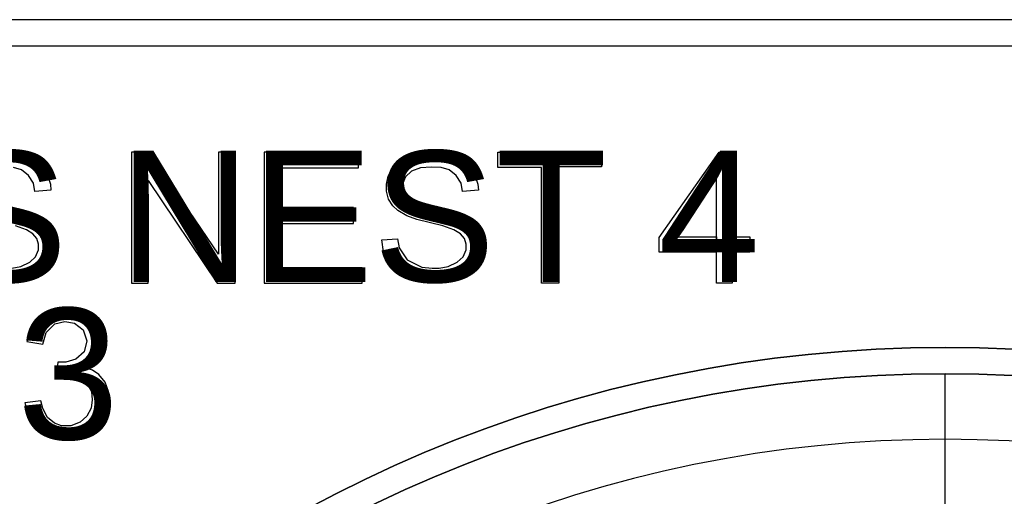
# Model space of a CAD drawing. Extents: x -63500 to 63500, y -63500 to 63500.
# Tile 212 of 256: x -35267 to 2259, y 45326 to 63500. Entities that reach past the tile are written whole.
import ezdxf

# ---------------------------------------------------------------- set-up
doc = ezdxf.new("R2010")
doc.units = 13
doc.header["$MEASUREMENT"] = 0
for name, color, linetype in [('1_Metal', 2, 'Continuous'), ('2_Electrodes', 5, 'Continuous'), ('3_Outline', 4, 'Continuous')]:
    doc.layers.add(name, color=color, linetype=linetype)
doc.styles.get("Standard").update_dxf_attribs({"font": 'arial.ttf'})

msp = doc.modelspace()

# ---------------------------------------------------------------- linework, layer by layer
msp.add_line((0, 0), (0, 50000))
for radius in [50000, 47500]:
    msp.add_circle((0, 0), radius)
at = {"layer": '1_Metal'}
for points in [[(-62500, 0), (-62500, 62500), (0, 62500), (62500, 62500), (62500, 0), (63500, 0), (63500, 63500), (0, 63500), (-63500, 63500), (-63500, 0)], [(-31006, 58453), (-31006, 53453), (-30365, 53453), (-30365, 57363), (-27746, 53453), (-27049, 53453), (-27049, 58453), (-27690, 58453), (-27690, 54559), (-30329, 58453), (-31006, 58453)], [(-22358, 57851), (-22358, 58453), (-25949, 58453), (-25949, 53453), (-22213, 53453), (-22213, 54043), (-25306, 54043), (-25306, 55729), (-22540, 55729), (-22540, 56335), (-25306, 56335), (-25306, 57851), (-22358, 57851)], [(-21463, 55100), (-20867, 55150), (-20803, 54802), (-20502, 54345), (-19941, 54061), (-19547, 54031), (-19275, 54031), (-18932, 54092), (-18588, 54249), (-18366, 54456), (-18255, 54721), (-18255, 54936), (-18315, 55151), (-18468, 55331), (-18717, 55492), (-19138, 55635), (-20134, 55884), (-20518, 56020), (-20851, 56222), (-21045, 56399), (-21205, 56660), (-21288, 56963), (-21288, 57231), (-21223, 57539), (-21090, 57795), (-20885, 58037), (-20627, 58204), (-20359, 58330), (-19948, 58424), (-19592, 58453), (-19107, 58417), (-18789, 58330), (-18405, 58138), (-18138, 57923), (-17915, 57589), (-17803, 57223), (-17782, 57004), (-18394, 56954), (-18444, 57260), (-18635, 57563), (-18904, 57770), (-19210, 57858), (-19569, 57880), (-19991, 57853), (-20336, 57727), (-20567, 57513), (-20665, 57264), (-20665, 57078), (-20599, 56862), (-20449, 56703), (-20122, 56547), (-18997, 56257), (-18432, 56068), (-18070, 55848), (-17821, 55565), (-17691, 55279), (-17631, 54994), (-17631, 54777), (-17736, 54414), (-17913, 54101), (-18129, 53880), (-18419, 53678), (-18923, 53504), (-19310, 53453), (-19580, 53453), (-19951, 53493), (-20471, 53625), (-20888, 53865), (-21213, 54238), (-21397, 54644), (-21463, 55100)], [(-17039, 57867), (-17039, 58453), (-13090, 58453), (-13090, 57884), (-14719, 57884), (-14719, 53453), (-15384, 53453), (-15384, 57867), (-17039, 57867)], [(-8107, 53453), (-8712, 53453), (-8712, 57456), (-10277, 55216), (-8712, 55216), (-8712, 54633), (-10891, 54633), (-10891, 55190), (-8602, 58453), (-8107, 58453), (-8107, 55216), (-7434, 55216), (-7434, 54633), (-8107, 54633)], [(-35000, 51229), (-34390, 51124), (-34260, 51574), (-33925, 51900), (-33545, 51995), (-33174, 51930), (-32844, 51669), (-32704, 51249), (-32809, 50829), (-33124, 50558), (-33510, 50438), (-33820, 50438), (-33880, 49888), (-33455, 49973), (-33064, 49893), (-32729, 49677), (-32534, 49327), (-32500, 49005), (-32546, 48685), (-32709, 48384), (-32963, 48152), (-33317, 48014), (-33677, 48014), (-33941, 48111), (-34210, 48334), (-34382, 48675), (-34457, 48963), (-35077, 48890), (-34941, 48389), (-34686, 48002), (-34315, 47691), (-33914, 47541), (-33526, 47493), (-33178, 47519), (-32721, 47662), (-32358, 47928), (-32067, 48260), (-31906, 48638), (-31854, 49017), (-31889, 49326), (-32011, 49680), (-32245, 49975), (-32491, 50139), (-32768, 50229), (-32497, 50394), (-32247, 50684), (-32111, 51024), (-32111, 51386), (-32244, 51809), (-32526, 52142), (-32960, 52384), (-33338, 52493), (-33666, 52493), (-34044, 52409), (-34432, 52213), (-34699, 51950), (-34886, 51623), (-35000, 51229)]]:
    msp.add_lwpolyline(points, close=True, dxfattribs=at)
for points in [[(-35403, 58417), (-35085, 58330), (-34701, 58138), (-34434, 57923), (-34211, 57589), (-34099, 57223), (-34078, 57004), (-34689, 56954), (-34740, 57260), (-34930, 57563), (-35199, 57770), (-35506, 57858)], [(-35293, 56257), (-34728, 56068), (-34366, 55848), (-34116, 55565), (-33987, 55279), (-33927, 54994), (-33927, 54777), (-34032, 54414), (-34209, 54101), (-34424, 53880), (-34715, 53678), (-35219, 53504), (-35606, 53453)], [(-35570, 54031), (-35228, 54092), (-34884, 54249), (-34662, 54456), (-34550, 54721), (-34550, 54936), (-34611, 55151), (-34763, 55331), (-35013, 55492), (-35433, 55635)]]:
    msp.add_lwpolyline(points, dxfattribs=at)
msp.add_lwpolyline([(-50000, 0, -1), (50000, 0), (51000, 0, 1), (-51000, 0)], format="xyb", close=True, dxfattribs=at)
at = {"layer": '2_Electrodes'}
for points in [[(-62500, 0), (-62500, 62500), (0, 62500), (62500, 62500), (62500, 0), (63500, 0), (63500, 63500), (0, 63500), (-63500, 63500), (-63500, 0)], [(-31006, 58453), (-31006, 53453), (-30365, 53453), (-30365, 57363), (-27746, 53453), (-27049, 53453), (-27049, 58453), (-27690, 58453), (-27690, 54559), (-30329, 58453), (-31006, 58453)], [(-22358, 57851), (-22358, 58453), (-25949, 58453), (-25949, 53453), (-22213, 53453), (-22213, 54043), (-25306, 54043), (-25306, 55729), (-22540, 55729), (-22540, 56335), (-25306, 56335), (-25306, 57851), (-22358, 57851)], [(-21463, 55100), (-20867, 55150), (-20803, 54802), (-20502, 54345), (-19941, 54061), (-19547, 54031), (-19275, 54031), (-18932, 54092), (-18588, 54249), (-18366, 54456), (-18255, 54721), (-18255, 54936), (-18315, 55151), (-18468, 55331), (-18717, 55492), (-19138, 55635), (-20134, 55884), (-20518, 56020), (-20851, 56222), (-21045, 56399), (-21205, 56660), (-21288, 56963), (-21288, 57231), (-21223, 57539), (-21090, 57795), (-20885, 58037), (-20627, 58204), (-20359, 58330), (-19948, 58424), (-19592, 58453), (-19107, 58417), (-18789, 58330), (-18405, 58138), (-18138, 57923), (-17915, 57589), (-17803, 57223), (-17782, 57004), (-18394, 56954), (-18444, 57260), (-18635, 57563), (-18904, 57770), (-19210, 57858), (-19569, 57880), (-19991, 57853), (-20336, 57727), (-20567, 57513), (-20665, 57264), (-20665, 57078), (-20599, 56862), (-20449, 56703), (-20122, 56547), (-18997, 56257), (-18432, 56068), (-18070, 55848), (-17821, 55565), (-17691, 55279), (-17631, 54994), (-17631, 54777), (-17736, 54414), (-17913, 54101), (-18129, 53880), (-18419, 53678), (-18923, 53504), (-19310, 53453), (-19580, 53453), (-19951, 53493), (-20471, 53625), (-20888, 53865), (-21213, 54238), (-21397, 54644), (-21463, 55100)], [(-17039, 57867), (-17039, 58453), (-13090, 58453), (-13090, 57884), (-14719, 57884), (-14719, 53453), (-15384, 53453), (-15384, 57867), (-17039, 57867)], [(-8107, 53453), (-8712, 53453), (-8712, 57456), (-10277, 55216), (-8712, 55216), (-8712, 54633), (-10891, 54633), (-10891, 55190), (-8602, 58453), (-8107, 58453), (-8107, 55216), (-7434, 55216), (-7434, 54633), (-8107, 54633)], [(-35000, 51229), (-34390, 51124), (-34260, 51574), (-33925, 51900), (-33545, 51995), (-33174, 51930), (-32844, 51669), (-32704, 51249), (-32809, 50829), (-33124, 50558), (-33510, 50438), (-33820, 50438), (-33880, 49888), (-33455, 49973), (-33064, 49893), (-32729, 49677), (-32534, 49327), (-32500, 49005), (-32546, 48685), (-32709, 48384), (-32963, 48152), (-33317, 48014), (-33677, 48014), (-33941, 48111), (-34210, 48334), (-34382, 48675), (-34457, 48963), (-35077, 48890), (-34941, 48389), (-34686, 48002), (-34315, 47691), (-33914, 47541), (-33526, 47493), (-33178, 47519), (-32721, 47662), (-32358, 47928), (-32067, 48260), (-31906, 48638), (-31854, 49017), (-31889, 49326), (-32011, 49680), (-32245, 49975), (-32491, 50139), (-32768, 50229), (-32497, 50394), (-32247, 50684), (-32111, 51024), (-32111, 51386), (-32244, 51809), (-32526, 52142), (-32960, 52384), (-33338, 52493), (-33666, 52493), (-34044, 52409), (-34432, 52213), (-34699, 51950), (-34886, 51623), (-35000, 51229)]]:
    msp.add_lwpolyline(points, close=True, dxfattribs=at)
for points in [[(-35403, 58417), (-35085, 58330), (-34701, 58138), (-34434, 57923), (-34211, 57589), (-34099, 57223), (-34078, 57004), (-34689, 56954), (-34740, 57260), (-34930, 57563), (-35199, 57770), (-35506, 57858)], [(-35293, 56257), (-34728, 56068), (-34366, 55848), (-34116, 55565), (-33987, 55279), (-33927, 54994), (-33927, 54777), (-34032, 54414), (-34209, 54101), (-34424, 53880), (-34715, 53678), (-35219, 53504), (-35606, 53453)], [(-35570, 54031), (-35228, 54092), (-34884, 54249), (-34662, 54456), (-34550, 54721), (-34550, 54936), (-34611, 55151), (-34763, 55331), (-35013, 55492), (-35433, 55635)]]:
    msp.add_lwpolyline(points, dxfattribs=at)
msp.add_lwpolyline([(47500, 0, 1), (-47500, 0), (-51000, 0, -1), (51000, 0)], format="xyb", close=True, dxfattribs=at)
at = {"layer": '3_Outline'}
for points in [[(-62500, 0), (-62500, 62500), (0, 62500), (62500, 62500), (62500, 0), (63500, 0), (63500, 63500), (0, 63500), (-63500, 63500), (-63500, 0)], [(-31006, 58453), (-31006, 53453), (-30365, 53453), (-30365, 57363), (-27746, 53453), (-27049, 53453), (-27049, 58453), (-27690, 58453), (-27690, 54559), (-30329, 58453), (-31006, 58453)], [(-22358, 57851), (-22358, 58453), (-25949, 58453), (-25949, 53453), (-22213, 53453), (-22213, 54043), (-25306, 54043), (-25306, 55729), (-22540, 55729), (-22540, 56335), (-25306, 56335), (-25306, 57851), (-22358, 57851)], [(-21463, 55100), (-20867, 55150), (-20803, 54802), (-20502, 54345), (-19941, 54061), (-19547, 54031), (-19275, 54031), (-18932, 54092), (-18588, 54249), (-18366, 54456), (-18255, 54721), (-18255, 54936), (-18315, 55151), (-18468, 55331), (-18717, 55492), (-19138, 55635), (-20134, 55884), (-20518, 56020), (-20851, 56222), (-21045, 56399), (-21205, 56660), (-21288, 56963), (-21288, 57231), (-21223, 57539), (-21090, 57795), (-20885, 58037), (-20627, 58204), (-20359, 58330), (-19948, 58424), (-19592, 58453), (-19107, 58417), (-18789, 58330), (-18405, 58138), (-18138, 57923), (-17915, 57589), (-17803, 57223), (-17782, 57004), (-18394, 56954), (-18444, 57260), (-18635, 57563), (-18904, 57770), (-19210, 57858), (-19569, 57880), (-19991, 57853), (-20336, 57727), (-20567, 57513), (-20665, 57264), (-20665, 57078), (-20599, 56862), (-20449, 56703), (-20122, 56547), (-18997, 56257), (-18432, 56068), (-18070, 55848), (-17821, 55565), (-17691, 55279), (-17631, 54994), (-17631, 54777), (-17736, 54414), (-17913, 54101), (-18129, 53880), (-18419, 53678), (-18923, 53504), (-19310, 53453), (-19580, 53453), (-19951, 53493), (-20471, 53625), (-20888, 53865), (-21213, 54238), (-21397, 54644), (-21463, 55100)], [(-17039, 57867), (-17039, 58453), (-13090, 58453), (-13090, 57884), (-14719, 57884), (-14719, 53453), (-15384, 53453), (-15384, 57867), (-17039, 57867)], [(-8107, 53453), (-8712, 53453), (-8712, 57456), (-10277, 55216), (-8712, 55216), (-8712, 54633), (-10891, 54633), (-10891, 55190), (-8602, 58453), (-8107, 58453), (-8107, 55216), (-7434, 55216), (-7434, 54633), (-8107, 54633)], [(-35000, 51229), (-34390, 51124), (-34260, 51574), (-33925, 51900), (-33545, 51995), (-33174, 51930), (-32844, 51669), (-32704, 51249), (-32809, 50829), (-33124, 50558), (-33510, 50438), (-33820, 50438), (-33880, 49888), (-33455, 49973), (-33064, 49893), (-32729, 49677), (-32534, 49327), (-32500, 49005), (-32546, 48685), (-32709, 48384), (-32963, 48152), (-33317, 48014), (-33677, 48014), (-33941, 48111), (-34210, 48334), (-34382, 48675), (-34457, 48963), (-35077, 48890), (-34941, 48389), (-34686, 48002), (-34315, 47691), (-33914, 47541), (-33526, 47493), (-33178, 47519), (-32721, 47662), (-32358, 47928), (-32067, 48260), (-31906, 48638), (-31854, 49017), (-31889, 49326), (-32011, 49680), (-32245, 49975), (-32491, 50139), (-32768, 50229), (-32497, 50394), (-32247, 50684), (-32111, 51024), (-32111, 51386), (-32244, 51809), (-32526, 52142), (-32960, 52384), (-33338, 52493), (-33666, 52493), (-34044, 52409), (-34432, 52213), (-34699, 51950), (-34886, 51623), (-35000, 51229)]]:
    msp.add_lwpolyline(points, close=True, dxfattribs=at)
for points in [[(-35403, 58417), (-35085, 58330), (-34701, 58138), (-34434, 57923), (-34211, 57589), (-34099, 57223), (-34078, 57004), (-34689, 56954), (-34740, 57260), (-34930, 57563), (-35199, 57770), (-35506, 57858)], [(-35293, 56257), (-34728, 56068), (-34366, 55848), (-34116, 55565), (-33987, 55279), (-33927, 54994), (-33927, 54777), (-34032, 54414), (-34209, 54101), (-34424, 53880), (-34715, 53678), (-35219, 53504), (-35606, 53453)], [(-35570, 54031), (-35228, 54092), (-34884, 54249), (-34662, 54456), (-34550, 54721), (-34550, 54936), (-34611, 55151), (-34763, 55331), (-35013, 55492), (-35433, 55635)]]:
    msp.add_lwpolyline(points, dxfattribs=at)
msp.add_lwpolyline([(47500, 0, 1), (-47500, 0), (-51000, 0, -1), (51000, 0)], format="xyb", close=True, dxfattribs=at)

# ---------------------------------------------------------------- texts
for s, p in [('CARSS NEST 4', (-57500, 53500)), ('V1 2023', (-57500, 47500))]:
    msp.add_text(s, height=5000).set_placement(p)

doc.saveas('drawing.dxf')
